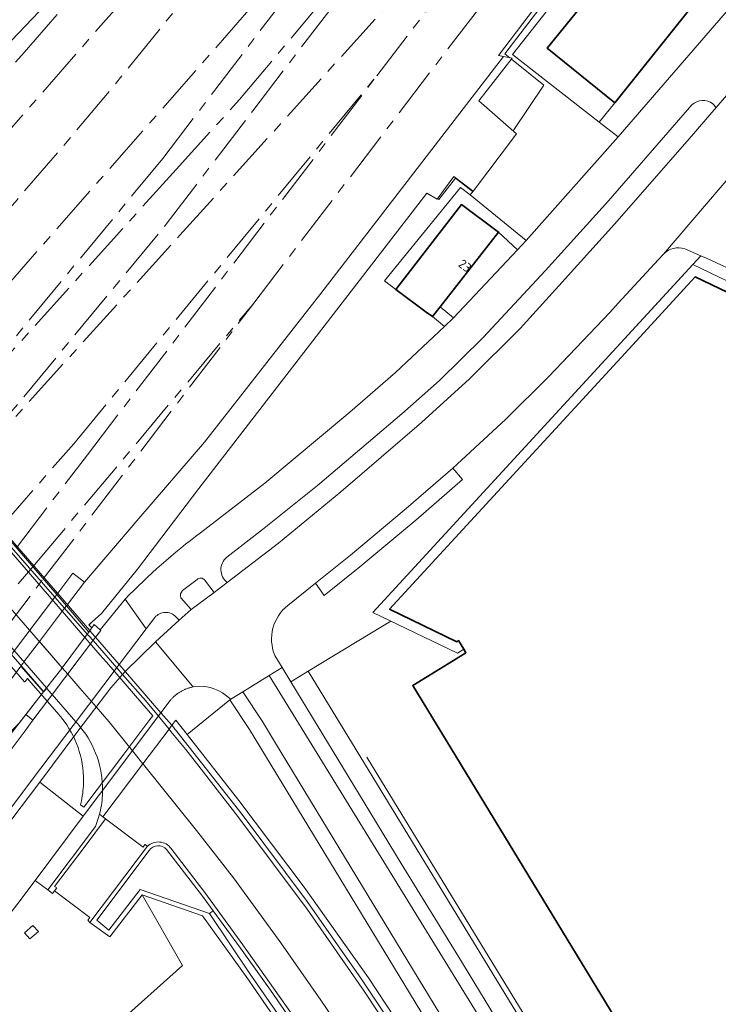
# Model space of a CAD drawing. Extents: x 151587 to 155483, y 462503 to 464608.
# Tile 168 of 236: x 154464 to 154533, y 462969 to 463067. Entities that reach past the tile are written whole.
import ezdxf
from ezdxf.enums import TextEntityAlignment as Align

# ---------------------------------------------------------------- set-up
doc = ezdxf.new("R2010")
doc.units = 0
doc.header["$LTSCALE"] = 0.5
doc.linetypes.add('AM-AS', pattern=[16, 10, -2, 2, -2])
for name, color, linetype, lineweight in [('B-RO-AM-AS_SPOOR-G', 251, 'AM-AS', 18), ('B-RO-GR-BEPLANTING_CULTUUR_BODEMBEDEKKER-GV', 251, 'CONTINUOUS', 18), ('B-RO-GR-BEPLANTING_CULTUUR_BOSPLANTSOEN-GV', 251, 'CONTINUOUS', 18), ('B-RO-GR-GRAS-GV', 251, 'CONTINUOUS', 13), ('B-RO-GR-GROENVOORZIENING-GV', 251, 'CONTINUOUS', 18), ('B-RO-GR-HAAG-GV', 251, 'CONTINUOUS', 13), ('B-RO-IE-TERREINAFSCHEIDING_KUNSTMATIG_HEKWERK-G', 251, 'IE-TERREINAFSCHEIDING-KUNSTMATIG', 18), ('B-RO-IE-TERREINAFSCHEIDING_KUNSTMATIG_MUUR-G', 251, 'IE-TERREINAFSCHEIDING-KUNSTMATIG-DICHT', 18), ('B-RO-IE-TERREINAFSCHEIDING_KUNSTMATIG_MUUR-GV', 251, 'CONTINUOUS', 18), ('B-RO-KW-KUNSTWERK-GV', 251, 'CONTINUOUS', 18), ('B-RO-OG-BEBOUWING-GV', 6, 'CONTINUOUS', 35), ('B-RO-OG-BEBOUWING-T18', 1, 'CONTINUOUS', 18), ('B-RO-OG-TERREIN_CULTUURSCHEIDING-GV', 251, 'CONTINUOUS', 18), ('B-RO-VH-VERHARDING_ASFALT-GV', 251, 'CONTINUOUS', 18), ('B-RO-VH-VERHARDING_BETON-GV', 251, 'CONTINUOUS', 18), ('B-RO-VH-VERHARDING_BETONSTRAATSTEEN-GV', 251, 'CONTINUOUS', 18), ('B-RO-VH-VERHARDING_GESLOTEN-GV', 251, 'CONTINUOUS', 18), ('B-RO-VH-VERHARDING_HALFVERHARDING-GV', 251, 'CONTINUOUS', 18), ('B-RO-VH-VERHARDING_TEGEL-GV', 251, 'CONTINUOUS', 18)]:
    doc.layers.add(name, color=color, linetype=linetype, lineweight=lineweight)
doc.styles.add('NLCS-ISO-M200-T18', font='NLCS-ISO.ttf', dxfattribs={"height": 0.36})
doc.linetypes.add('IE-TERREINAFSCHEIDING-KUNSTMATIG', pattern='A,4,[82,NLCS.SHX,S=0.75,R=90,X=0,Y=0],4,-2', length=10)
doc.linetypes.add('IE-TERREINAFSCHEIDING-KUNSTMATIG-DICHT', pattern='A,8,-1,[82,NLCS.SHX,S=0.75,R=90,X=0,Y=0],-1', length=10)

msp = doc.modelspace()

# ---------------------------------------------------------------- linework, layer by layer
at = {"layer": 'B-RO-AM-AS_SPOOR-G', "flags": 128}
for points in [[(154448.057, 463031.792), (154454.994, 463039.179), (154463.326, 463048.432), (154468.188, 463054.068), (154473.193, 463060.05), (154479.745, 463068.126), (154486.986, 463077.316), (154507.593, 463104.189)], [(154462.936, 463064.499), (154489.424, 463092.144)], [(154464.194, 463063.302), (154489.424, 463092.144)], [(154485.632, 463058.597), (154510.223, 463087.943)], [(154486.968, 463057.487), (154510.223, 463087.943)], [(154479.686, 463045.091), (154513.644, 463082.637)], [(154499.305, 463060.956), (154514.999, 463081.511)], [(154486.97, 463038.211), (154518.594, 463079.628)], [(154444.782, 463035.437), (154450.694, 463041.79), (154476.511, 463071.308)], [(154451.529, 463027.769), (154457.257, 463034.1), (154490.532, 463072.033)], [(154478.004, 463052.75), (154491.884, 463070.928)], [(154441.917, 463038.583), (154448.322, 463045.425), (154454.971, 463052.788), (154464.194, 463063.302)], [(154469.152, 463024.342), (154499.305, 463060.956)], [(154470.504, 463023.237), (154499.305, 463060.956)], [(154479.34, 463051.639), (154485.632, 463058.597)], [(154478.351, 463046.201), (154486.968, 463057.487)], [(154454.524, 463024.297), (154478.004, 463052.75)], [(154454.566, 463024.249), (154479.34, 463051.639)], [(154453.982, 463016.671), (154478.351, 463046.201)], [(154453.982, 463016.671), (154479.686, 463045.091)], [(154465.063, 463012.083), (154486.97, 463038.211)], [(154466.102, 463010.88), (154486.97, 463038.211)], [(154461.758, 463015.914), (154469.152, 463024.342)], [(154463.432, 463013.974), (154470.504, 463023.237)], [(154458.31, 463004.366), (154460.431, 463006.711), (154465.063, 463012.083)], [(154461.756, 463005.194), (154466.102, 463010.88)]]:
    msp.add_lwpolyline(points, dxfattribs=at)
at = {"layer": 'B-RO-GR-BEPLANTING_CULTUUR_BODEMBEDEKKER-GV', "flags": 128}
for points in [[(154505.631, 463037.981), (154506.936, 463036.861), (154513.316, 463043.63), (154511.426, 463045.408)], [(154493.213, 463010.467), (154494.085, 463009.243), (154497.626, 463012.083), (154503.207, 463016.739), (154507.84, 463020.77), (154506.877, 463021.921), (154502.234, 463017.881), (154496.676, 463013.244)]]:
    msp.add_lwpolyline(points, close=True, dxfattribs=at)
at = {"layer": 'B-RO-GR-BEPLANTING_CULTUUR_BOSPLANTSOEN-GV', "flags": 128}
msp.add_lwpolyline([(154523.325, 463054.899), (154521.458, 463056.355), (154512.833, 463063.079), (154555.392, 463117.085), (154557.338, 463119.443), (154558.236, 463118.925), (154559.409, 463118.042), (154560.166, 463118.407), (154560.347, 463118.644), (154560.025, 463118.897), (154557.913, 463120.553), (154554.293, 463119.126), (154542.173, 463103.164), (154523.98, 463079.535), (154511.441, 463062.989), (154511.925, 463062.892), (154512.779, 463062.722), (154509.452, 463058.467), (154513.213, 463055.197), (154508.93, 463049.532), (154508.892, 463049.482), (154508.589, 463049.107), (154514.19, 463044.576)], close=True, dxfattribs=at)
at = {"layer": 'B-RO-GR-GRAS-GV', "flags": 128}
for points in [[(154468.415, 463008.2), (154470.641, 463005.591), (154470.742, 463005.728), (154470.948, 463006.008), (154470.636, 463006.301), (154471.892, 463007.431), (154475.496, 463011.861), (154481.594, 463019.887), (154504.304, 463049.287), (154505.309, 463048.676), (154506.97, 463050.947), (154508.892, 463049.482), (154508.93, 463049.532), (154513.213, 463055.197), (154509.452, 463058.467), (154512.779, 463062.722), (154511.925, 463062.892), (154493.733, 463039.288), (154482.149, 463024.482), (154475.635, 463016.907), (154470.208, 463010.568)], [(154434.216, 462963.369), (154433.586, 462960.779), (154447.315, 462977.545), (154456.627, 462989.58), (154463.662, 462996.484), (154464.361, 462997.383), (154464.599, 462997.688), (154466.119, 462999.643), (154463.856, 463002.179), (154461.766, 462999.418), (154450.462, 462984.032), (154450.17, 462982.322), (154447.468, 462978.941), (154445.731, 462978.164)]]:
    msp.add_lwpolyline(points, close=True, dxfattribs=at)
at = {"layer": 'B-RO-GR-GROENVOORZIENING-GV'}
for points in [[(154532.763, 463058.178, 0.380271), (154530.683, 463058.071)], [(154484.383, 463013.032, 0.485054), (154484.414, 463010.523)]]:
    msp.add_lwpolyline(points, format="xyb", dxfattribs=at)
at = {"layer": 'B-RO-GR-GROENVOORZIENING-GV', "flags": 128}
for points in [[(154530.683, 463058.071), (154528.697, 463055.824), (154522.387, 463048.536), (154516.12, 463041.593), (154509.891, 463034.902), (154505.546, 463030.649), (154501.802, 463027.323), (154493.396, 463020.186), (154487.945, 463015.794), (154484.383, 463013.032)], [(154484.414, 463010.523), (154489.508, 463014.448), (154495.745, 463019.562), (154503.75, 463026.437), (154508.53, 463030.799), (154513.59, 463035.822), (154518.072, 463040.761), (154522.975, 463046.185), (154530.21, 463054.465), (154533.102, 463057.825), (154532.763, 463058.178)], [(154440.954, 462965.237), (154447.14, 462973.068), (154454.306, 462982.488), (154464.204, 462995.626), (154465.079, 462996.81), (154464.361, 462997.383), (154463.662, 462996.484), (154456.073, 462986.725), (154446.379, 462973.904), (154440.157, 462966.016)]]:
    msp.add_lwpolyline(points, dxfattribs=at)
msp.add_lwpolyline([(154464.232, 462975.641), (154464.773, 462975.033), (154465.618, 462975.793), (154465.06, 462976.385)], close=True, dxfattribs=at)
at = {"layer": 'B-RO-GR-HAAG-GV'}
for points in [[(154532.763, 463058.178, 0.380271), (154530.683, 463058.071)], [(154484.383, 463013.032, 0.485054), (154484.414, 463010.523)]]:
    msp.add_lwpolyline(points, format="xyb", dxfattribs=at)
at = {"layer": 'B-RO-GR-HAAG-GV', "flags": 128}
for points in [[(154530.683, 463058.071), (154528.697, 463055.824), (154522.387, 463048.536), (154516.12, 463041.593), (154509.891, 463034.902), (154505.546, 463030.649), (154501.802, 463027.323), (154493.396, 463020.186), (154487.945, 463015.794), (154484.383, 463013.032)], [(154484.414, 463010.523), (154489.508, 463014.448), (154495.745, 463019.562), (154503.75, 463026.437), (154508.53, 463030.799), (154513.59, 463035.822), (154518.072, 463040.761), (154522.975, 463046.185), (154530.21, 463054.465), (154533.102, 463057.825), (154532.763, 463058.178)], [(154440.954, 462965.237), (154447.14, 462973.068), (154454.306, 462982.488), (154464.204, 462995.626), (154465.079, 462996.81), (154464.361, 462997.383), (154456.073, 462986.725), (154446.379, 462973.904), (154440.157, 462966.016)]]:
    msp.add_lwpolyline(points, dxfattribs=at)
at = {"layer": 'B-RO-IE-TERREINAFSCHEIDING_KUNSTMATIG_HEKWERK-G', "flags": 128}
for points in [[(154470.948, 463006.008), (154470.636, 463006.301), (154471.892, 463007.431), (154475.496, 463011.861), (154481.594, 463019.887), (154504.304, 463049.287), (154505.309, 463048.676), (154506.97, 463050.947), (154508.892, 463049.482), (154508.93, 463049.532), (154513.213, 463055.197), (154509.452, 463058.467), (154512.779, 463062.722), (154511.441, 463062.989), (154523.98, 463079.535), (154542.173, 463103.164), (154554.293, 463119.126), (154557.948, 463120.566), (154558.381, 463121.147)], [(154512.549, 463062.768), (154512.047, 463063.173), (154544.603, 463105.654)], [(154515.939, 463060.034), (154512.712, 463062.637)], [(154512.869, 463055.496), (154515.939, 463060.034)], [(154505.354, 463048.738), (154505.476, 463048.65), (154507.14, 463050.785), (154508.811, 463049.498), (154508.831, 463049.528)], [(154470.672, 463006.267), (154470.853, 463006.496)], [(154285.349, 462851.065), (154293.584, 462854.534), (154305.809, 462860.177), (154313.57, 462864.101), (154316.142, 462865.078), (154322.333, 462867.685), (154328.658, 462870.995), (154349.65, 462883.801), (154372.992, 462901.044), (154391.65, 462915.906), (154405.82, 462928.512), (154418.362, 462941.261), (154424.298, 462947.555), (154430.652, 462954.63), (154440.157, 462966.016), (154446.379, 462973.904), (154456.073, 462986.725), (154466.119, 462999.643), (154466.4, 462999.912)], [(154516.529, 462963.314), (154498.316, 462993.118)]]:
    msp.add_lwpolyline(points, dxfattribs=at)
at = {"layer": 'B-RO-IE-TERREINAFSCHEIDING_KUNSTMATIG_MUUR-G', "flags": 128}
for points in [[(154498.928, 463007.549), (154530.761, 463042.172)], [(154530.761, 463042.172), (154551.414, 463032.265)], [(154498.928, 463007.549), (154507.332, 463003.486)], [(154507.332, 463003.486), (154507.97, 463003.876)], [(154461.766, 462999.418), (154463.856, 463002.179)], [(154463.856, 463002.179), (154466.119, 462999.643)]]:
    msp.add_lwpolyline(points, dxfattribs=at)
at = {"layer": 'B-RO-IE-TERREINAFSCHEIDING_KUNSTMATIG_MUUR-GV', "flags": 128}
for points in [[(154478.938, 462996.349), (154478.905, 462996.305), (154479.103, 462996.077), (154479.112, 462996.066), (154479.398, 462995.693), (154485.916, 462987.415), (154492.373, 462978.755), (154497.776, 462971.045), (154503.198, 462962.888), (154508.616, 462954.293), (154513.938, 462945.394), (154520.195, 462934.751), (154521.039, 462935.264), (154520.892, 462935.522), (154520.529, 462935.32), (154514.501, 462945.702), (154510.376, 462952.549), (154504.547, 462961.952), (154498.47, 462971.155), (154492.07, 462980.207), (154485.576, 462988.833), (154480.42, 462995.393), (154479.296, 462996.823)], [(154472.3, 462986.991), (154472.033, 462987.192), (154471.694, 462987.448), (154471.584, 462987.021), (154471.307, 462986.229), (154466.562, 462979.938), (154467.036, 462979.549), (154467.237, 462979.811), (154467.471, 462980.12), (154467.208, 462980.254), (154470.164, 462984.139)]]:
    msp.add_lwpolyline(points, close=True, dxfattribs=at)
for points in [[(154476.497, 462984.271), (154470.754, 462976.663), (154472.741, 462975.243), (154475.95, 462979.438), (154481.953, 462977.336), (154486.293, 462971.281), (154489.988, 462965.956), (154493.666, 462960.521), (154497.237, 462954.972), (154501.114, 462948.809), (154507.166, 462938.5), (154507.571, 462938.771), (154506.197, 462940.924), (154501.512, 462949.054), (154497.652, 462955.21), (154494.103, 462960.746), (154490.502, 462966.091), (154486.692, 462971.518), (154482.638, 462977.573), (154475.761, 462979.966), (154472.634, 462975.902), (154471.449, 462976.903), (154476.654, 462983.854)], [(154478.38, 462983.939), (154481.946, 462979.288), (154483.008, 462977.846), (154485.749, 462974.124), (154488.733, 462969.921), (154493.201, 462963.441), (154498.544, 462955.215), (154502.553, 462948.718), (154506.947, 462941.29), (154507.287, 462941.511), (154503.465, 462947.998), (154498.219, 462956.443), (154493.502, 462963.695), (154490.734, 462967.751), (154485.986, 462974.45), (154482.181, 462979.657), (154478.814, 462984.061)]]:
    msp.add_lwpolyline(points, dxfattribs=at)
at = {"layer": 'B-RO-IE-TERREINAFSCHEIDING_KUNSTMATIG_MUUR-GV'}
for points in [[(154478.814, 462984.061, 0.447095), (154476.497, 462984.271)], [(154476.654, 462983.854, -0.486114), (154478.38, 462983.939)]]:
    msp.add_lwpolyline(points, format="xyb", dxfattribs=at)
at = {"layer": 'B-RO-KW-KUNSTWERK-GV', "flags": 128}
for points in [[(154468.849, 463006.675), (154447.033, 463031.856), (154433.06, 463047.984), (154432.563, 463047.494), (154429.657, 463044.699), (154427.977, 463043.084), (154427.683, 463042.801), (154464.248, 463000.618), (154464.299, 463000.683), (154464.53, 463000.975), (154464.554, 463000.947), (154464.712, 463000.765), (154465.11, 463000.307), (154467.459, 462997.6), (154467.641, 462997.391), (154467.76, 462997.253), (154467.877, 462997.114), (154467.935, 462997.042)], [(154470.742, 463005.728), (154448.926, 463030.909), (154434.953, 463047.037), (154434.456, 463046.547), (154431.55, 463043.752), (154429.87, 463042.137), (154429.576, 463041.854), (154466.141, 462999.671), (154466.192, 462999.736), (154466.423, 463000.028), (154466.447, 463000), (154466.605, 462999.818), (154467.003, 462999.36), (154469.352, 462996.653), (154469.534, 462996.444), (154469.653, 462996.306), (154469.77, 462996.167), (154469.828, 462996.095)], [(154469.902, 462988.788), (154469.901, 462988.781), (154469.801, 462988.395), (154470.14, 462988.139), (154474.124, 462993.422), (154476.731, 462996.88), (154477.012, 462997.252), (154475.929, 462998.502), (154472.387, 463002.59), (154472.358, 463002.624), (154471.773, 463003.3), (154469.418, 463006.018), (154469.028, 463006.467), (154468.849, 463006.675)], [(154471.795, 462987.841), (154471.794, 462987.834), (154471.694, 462987.448), (154472.033, 462987.192), (154476.017, 462992.475), (154478.624, 462995.933), (154478.905, 462996.305), (154477.822, 462997.555), (154474.28, 463001.643), (154474.251, 463001.677), (154473.666, 463002.353), (154471.311, 463005.071), (154470.921, 463005.52), (154470.742, 463005.728)]]:
    msp.add_lwpolyline(points, dxfattribs=at)
at = {"layer": 'B-RO-KW-KUNSTWERK-GV'}
for points in [[(154467.935, 462997.042, -0.172425), (154470.118, 462990.783)], [(154469.828, 462996.095, -0.172425), (154472.011, 462989.836)], [(154470.118, 462990.783, -0.051125), (154469.902, 462988.788)], [(154472.011, 462989.836, -0.051018), (154471.795, 462987.841)]]:
    msp.add_lwpolyline(points, format="xyb", dxfattribs=at)
at = {"layer": 'B-RO-OG-BEBOUWING-GV', "flags": 128}
for points in [[(154546.98, 463087.16), (154546.571, 463087.597), (154554.553, 463097.542), (154553.994, 463097.998), (154547.858, 463103), (154539.931, 463092.848), (154539.214, 463093.475), (154531.898, 463084.292), (154532.486, 463083.698), (154516.274, 463063.708), (154523.009, 463058.295), (154539.047, 463078.358), (154539.534, 463078.011)], [(154504.86, 463036.993), (154505.631, 463037.981), (154511.426, 463045.408), (154507.74, 463048.156), (154501.218, 463039.702), (154504.24, 463037.454)]]:
    msp.add_lwpolyline(points, close=True, dxfattribs=at)
msp.add_lwpolyline([(154551.148, 463031.284), (154530.996, 463040.95), (154524.386, 463033.761), (154500.575, 463007.863), (154507.276, 463004.624), (154507.455, 463004.733), (154507.97, 463003.876), (154508.183, 463003.522), (154506.956, 463002.771), (154502.882, 463000.277), (154528.779, 462957.713), (154540.093, 462939.266)], dxfattribs=at)
at = {"layer": 'B-RO-OG-TERREIN_CULTUURSCHEIDING-GV', "flags": 128}
for points in [[(154504.86, 463036.993), (154504.24, 463037.454), (154501.218, 463039.702), (154500.089, 463040.542), (154507.655, 463049.862), (154508.589, 463049.107), (154508.892, 463049.482), (154506.97, 463050.947), (154505.309, 463048.676), (154504.304, 463049.287), (154481.594, 463019.887), (154475.496, 463011.861), (154471.892, 463007.431), (154470.636, 463006.301), (154470.948, 463006.008), (154471.187, 463006.328), (154471.773, 463005.805), (154474.269, 463008.877)], [(154481.756, 463015.469), (154488.161, 463020.4), (154496.611, 463027.476), (154501.165, 463031.415), (154506.045, 463036.008), (154504.86, 463036.993)]]:
    msp.add_lwpolyline(points, dxfattribs=at)
at = {"layer": 'B-RO-OG-TERREIN_CULTUURSCHEIDING-GV'}
msp.add_lwpolyline([(154474.269, 463008.877, -0.039278), (154481.756, 463015.469)], format="xyb", dxfattribs=at)
at = {"layer": 'B-RO-OG-TERREIN_CULTUURSCHEIDING-GV', "flags": 128}
msp.add_lwpolyline([(154521.039, 462935.264), (154522.847, 462936.358), (154520.744, 462939.728), (154486.649, 462995.894), (154484.694, 462998.858), (154480.42, 462995.393), (154485.576, 462988.833), (154492.07, 462980.207), (154498.47, 462971.155), (154504.547, 462961.952), (154510.376, 462952.549), (154514.501, 462945.702), (154520.529, 462935.32), (154520.892, 462935.522)], close=True, dxfattribs=at)
at = {"layer": 'B-RO-VH-VERHARDING_ASFALT-GV', "flags": 128}
for points in [[(154535.467, 463068.961), (154523.325, 463054.899), (154514.19, 463044.576), (154513.316, 463043.63), (154506.936, 463036.861), (154506.045, 463036.008), (154501.165, 463031.415), (154496.611, 463027.476), (154488.161, 463020.4), (154481.756, 463015.469)], [(154532.763, 463058.178), (154533.102, 463057.825), (154535.15, 463060.213), (154534.829, 463060.53)], [(154484.383, 463013.032), (154487.945, 463015.794), (154493.396, 463020.186), (154501.802, 463027.323), (154505.546, 463030.649), (154509.891, 463034.902), (154516.12, 463041.593), (154522.387, 463048.536), (154528.697, 463055.824), (154530.683, 463058.071)], [(154467.996, 463002.023), (154445.526, 463027.899), (154431.55, 463043.752), (154429.87, 463042.137), (154443.662, 463026.248), (154466.423, 463000.028), (154466.447, 463000), (154466.605, 462999.818), (154467.003, 462999.36), (154469.352, 462996.653), (154469.534, 462996.444), (154469.653, 462996.306), (154469.77, 462996.167), (154469.828, 462996.095)], [(154481.422, 463010.834), (154479.983, 463009.726)], [(154479.983, 463009.726), (154481.422, 463010.834)], [(154480.815, 463007.819), (154483.129, 463009.539), (154482.164, 463010.774)], [(154482.164, 463010.774), (154483.129, 463009.539), (154484.414, 463010.523)], [(154445.516, 462965.497), (154451.107, 462972.554), (154452.617, 462974.523), (154456.674, 462979.813), (154465.037, 462990.952), (154469.074, 462996.286), (154473.666, 463002.353), (154476.363, 463005.916), (154474.269, 463008.877), (154471.773, 463005.805), (154471.831, 463005.76), (154471.311, 463005.071), (154466.727, 462998.994), (154465.079, 462996.81), (154464.204, 462995.626), (154454.306, 462982.488), (154447.14, 462973.068), (154440.954, 462965.237)], [(154474.269, 463008.877), (154476.363, 463005.916), (154477.219, 463007.047)], [(154479.644, 463006.767), (154480.815, 463007.819), (154479.786, 463009.009)], [(154479.786, 463009.009), (154480.815, 463007.819)], [(154477.219, 463007.047), (154476.363, 463005.916), (154473.666, 463002.353), (154469.074, 462996.286), (154465.037, 462990.952), (154456.674, 462979.813), (154452.617, 462974.523), (154453.3, 462973.89), (154457.181, 462979.343), (154465.76, 462990.64)], [(154465.76, 462990.64), (154469.555, 462995.732), (154472.846, 463000.021), (154473.998, 463001.379), (154474.251, 463001.677), (154477.291, 463004.604), (154479.644, 463006.767), (154479.309, 463007.116)], [(154479.309, 463007.116), (154479.644, 463006.767)], [(154471.795, 462987.841), (154471.794, 462987.834), (154471.694, 462987.448), (154472.033, 462987.192), (154476.017, 462992.475), (154474.974, 462993.772), (154472.643, 462996.671), (154471.36, 462998.149), (154470.892, 462998.687), (154469.752, 463000), (154468.539, 463001.397), (154467.996, 463002.023)]]:
    msp.add_lwpolyline(points, dxfattribs=at)
at = {"layer": 'B-RO-VH-VERHARDING_ASFALT-GV'}
for points in [[(154530.683, 463058.071, -0.380271), (154532.763, 463058.178)], [(154481.756, 463015.469, 0.039278), (154474.269, 463008.877)], [(154484.414, 463010.523, -0.485054), (154484.383, 463013.032)], [(154482.164, 463010.774, 0.423247), (154481.422, 463010.834)], [(154481.422, 463010.834, -0.423247), (154482.164, 463010.774)], [(154479.983, 463009.726, 0.297241), (154479.786, 463009.009)], [(154479.786, 463009.009, -0.297241), (154479.983, 463009.726)], [(154479.309, 463007.116, 0.448311), (154477.219, 463007.047)], [(154477.219, 463007.047, -0.448311), (154479.309, 463007.116)], [(154469.828, 462996.095, -0.172425), (154472.011, 462989.836)], [(154472.011, 462989.836, -0.051018), (154471.795, 462987.841)]]:
    msp.add_lwpolyline(points, format="xyb", dxfattribs=at)
at = {"layer": 'B-RO-VH-VERHARDING_ASFALT-GV', "flags": 128}
for points in [[(154470.742, 463005.728), (154448.926, 463030.909), (154434.953, 463047.037), (154434.456, 463046.547), (154448.486, 463030.52), (154470.489, 463005.386), (154470.667, 463005.184), (154471.059, 463004.736), (154473.425, 463002.034), (154473.998, 463001.379), (154476.268, 462998.786), (154477.566, 462997.215), (154478.624, 462995.933), (154478.905, 462996.305), (154477.822, 462997.555), (154474.28, 463001.643), (154474.251, 463001.677), (154473.666, 463002.353), (154471.311, 463005.071), (154470.921, 463005.52)], [(154470.489, 463005.386), (154448.486, 463030.52), (154434.456, 463046.547), (154431.55, 463043.752), (154445.526, 463027.899), (154467.996, 463002.023), (154468.539, 463001.397), (154469.752, 463000), (154470.892, 462998.687), (154471.36, 462998.149), (154472.643, 462996.671), (154474.974, 462993.772), (154476.017, 462992.475), (154478.624, 462995.933), (154477.566, 462997.215), (154476.268, 462998.786), (154473.998, 463001.379), (154473.425, 463002.034), (154471.059, 463004.736), (154470.667, 463005.184)], [(154465.721, 463004.642), (154467.996, 463002.023), (154470.489, 463005.386), (154468.234, 463007.961)], [(154470.489, 463005.386), (154470.641, 463005.591), (154468.415, 463008.2), (154468.234, 463007.961)], [(154464.599, 462997.688), (154464.361, 462997.383), (154465.079, 462996.81), (154466.727, 462998.994), (154471.311, 463005.071), (154471.831, 463005.76), (154471.773, 463005.805), (154471.187, 463006.328), (154470.948, 463006.008), (154470.742, 463005.728), (154470.641, 463005.591), (154470.489, 463005.386), (154467.996, 463002.023), (154467.952, 463001.964), (154466.423, 463000.028), (154466.192, 462999.736), (154466.141, 462999.671), (154466.119, 462999.643)], [(154466.141, 462999.671), (154466.192, 462999.736), (154466.423, 463000.028), (154467.952, 463001.964), (154467.996, 463002.023), (154465.721, 463004.642), (154464.182, 463002.609), (154464.103, 463002.505), (154463.908, 463002.247), (154463.856, 463002.179), (154466.119, 462999.643)], [(154480.956, 463000.215), (154477.291, 463004.604), (154474.251, 463001.677), (154473.998, 463001.379), (154472.846, 463000.021), (154469.555, 462995.732), (154465.76, 462990.64), (154470.068, 462987.254), (154471.695, 462989.416), (154477.822, 462997.555), (154478.737, 462998.771), (154478.748, 462998.778), (154478.771, 462998.816), (154478.816, 462998.864), (154478.862, 462998.915), (154478.908, 462998.965), (154478.956, 462999.014), (154479.004, 462999.063), (154479.053, 462999.11), (154479.103, 462999.157), (154479.153, 462999.203), (154479.205, 462999.248), (154479.257, 462999.292), (154479.31, 462999.335), (154479.364, 462999.377), (154479.418, 462999.418), (154479.473, 462999.459), (154479.529, 462999.498), (154479.586, 462999.536), (154479.643, 462999.574), (154479.701, 462999.61), (154479.759, 462999.645), (154479.818, 462999.68), (154479.878, 462999.713), (154479.938, 462999.745), (154479.999, 462999.777), (154480.06, 462999.807), (154480.122, 462999.836), (154480.184, 462999.864), (154480.247, 462999.89), (154480.31, 462999.916), (154480.374, 462999.941), (154480.438, 462999.964), (154480.503, 462999.987), (154480.568, 463000.008), (154480.633, 463000.028), (154480.699, 463000.047), (154480.764, 463000.065), (154480.831, 463000.082), (154480.897, 463000.097), (154481.026, 463000.131)], [(154476.105, 462992.365), (154476.218, 462992.224), (154479.456, 462988.195), (154481.348, 462985.841), (154485.039, 462981.115), (154489.747, 462974.639), (154493.723, 462968.94), (154497.117, 462963.976), (154500.878, 462958.093), (154506.666, 462948.765), (154509.81, 462943.406), (154513.383, 462945.49), (154508.625, 462953.463), (154503.566, 462961.495), (154498.068, 462969.835), (154492.375, 462978.012), (154485.486, 462987.241), (154482.062, 462991.64), (154480.296, 462993.909), (154478.819, 462995.697), (154478.816, 462995.701), (154478.624, 462995.933), (154476.017, 462992.475)]]:
    msp.add_lwpolyline(points, close=True, dxfattribs=at)
at = {"layer": 'B-RO-VH-VERHARDING_BETON-GV', "flags": 128}
msp.add_lwpolyline([(154472.3, 462986.991), (154470.164, 462984.139), (154467.208, 462980.254), (154467.471, 462980.12), (154467.237, 462979.811), (154470.741, 462977.177), (154470.54, 462976.918), (154470.754, 462976.663), (154476.497, 462984.271), (154476.233, 462984.429), (154476.05, 462984.165)], close=True, dxfattribs=at)
at = {"layer": 'B-RO-VH-VERHARDING_BETONSTRAATSTEEN-GV', "flags": 128}
for points in [[(154554.553, 463097.542), (154546.571, 463087.597), (154546.98, 463087.16), (154539.534, 463078.011), (154539.047, 463078.358), (154523.009, 463058.295), (154521.458, 463056.355), (154523.325, 463054.899), (154535.467, 463068.961), (154546.677, 463082.137), (154549.439, 463085.469), (154555.618, 463092.923), (154561.378, 463099.938), (154565.048, 463104.665), (154568.588, 463109.514), (154570.981, 463113.166), (154569.933, 463113.85), (154567.443, 463110.178), (154565.135, 463106.956), (154560.856, 463101.4), (154556.569, 463096.095), (154556.348, 463095.857)], [(154505.631, 463037.981), (154504.86, 463036.993), (154506.045, 463036.008), (154506.936, 463036.861)], [(154506.197, 462940.924), (154506.947, 462941.29), (154502.553, 462948.718), (154498.544, 462955.215), (154493.201, 462963.441), (154488.733, 462969.921), (154485.749, 462974.124), (154483.008, 462977.846), (154482.638, 462977.573), (154486.692, 462971.518), (154490.502, 462966.091), (154494.103, 462960.746), (154497.652, 462955.21), (154501.512, 462949.054)]]:
    msp.add_lwpolyline(points, close=True, dxfattribs=at)
for points in [[(154490.444, 463008.246), (154493.213, 463010.467), (154496.676, 463013.244), (154502.234, 463017.881), (154506.877, 463021.921), (154507.324, 463022.31), (154512.171, 463026.782), (154516.397, 463031.004), (154522.497, 463037.418), (154523.354, 463038.346), (154527.361, 463042.687), (154527.848, 463043.215), (154539.331, 463056.639), (154544.496, 463062.683), (154549.868, 463068.967), (154557.834, 463078.452), (154557.851, 463078.471), (154563.635, 463085.422), (154569.38, 463092.464), (154570.859, 463094.34), (154573.758, 463098.018)], [(154544.496, 463062.683), (154539.331, 463056.639), (154527.848, 463043.215)], [(154535.15, 463060.213), (154533.102, 463057.825), (154530.21, 463054.465), (154522.975, 463046.185), (154518.072, 463040.761), (154513.59, 463035.822), (154508.53, 463030.799), (154503.75, 463026.437), (154495.745, 463019.562), (154489.508, 463014.448), (154484.414, 463010.523), (154483.129, 463009.539), (154480.815, 463007.819), (154479.644, 463006.767), (154477.291, 463004.604), (154480.956, 463000.215), (154482.04, 463000.181), (154482.376, 463000.142), (154482.707, 463000.074), (154483.03, 462999.977), (154483.345, 462999.853), (154483.647, 462999.702), (154483.935, 462999.526), (154484.774, 462998.907), (154485.971, 462999.646)], [(154529.969, 463043.734), (154531.572, 463043.053), (154532.138, 463042.813), (154535.692, 463041.146)], [(154485.971, 462999.646), (154488.601, 463001.268), (154489.885, 463002.061), (154489.153, 463003.265)], [(154533.637, 462930.766), (154514.307, 462962.368), (154512.376, 462965.555), (154512.158, 462965.513), (154507.467, 462973.211), (154501.751, 462982.561), (154498.626, 462987.681), (154490.746, 463000.644), (154489.885, 463002.061), (154488.601, 463001.268), (154513.027, 462961.585), (154537.103, 462922.345)], [(154488.601, 463001.268), (154485.971, 462999.646), (154487.92, 462996.692), (154489.215, 462994.521), (154497.318, 462981.191), (154524.004, 462937.249), (154525.826, 462934.275)], [(154532.26, 462917.936), (154532.783, 462917.043), (154534.062, 462914.992), (154537.766, 462917.228), (154540.943, 462919.146), (154538.918, 462920.722), (154537.155, 462922.249), (154537.103, 462922.345), (154513.027, 462961.585), (154488.601, 463001.268)], [(154525.826, 462934.275), (154524.004, 462937.249), (154497.318, 462981.191), (154489.215, 462994.521), (154487.92, 462996.692), (154485.971, 462999.646), (154484.774, 462998.907), (154484.694, 462998.858), (154486.649, 462995.894), (154520.744, 462939.728), (154522.847, 462936.358), (154524.466, 462933.643)], [(154453.019, 462964.009), (154461.613, 462976.085), (154463.49, 462978.424), (154465.312, 462980.869), (154470.068, 462987.254), (154465.76, 462990.64), (154457.181, 462979.343), (154453.3, 462973.89), (154448.515, 462967.166)], [(154476.654, 462983.854), (154471.449, 462976.903), (154472.634, 462975.902), (154475.761, 462979.966), (154482.638, 462977.573), (154483.008, 462977.846), (154481.946, 462979.288), (154478.38, 462983.939)]]:
    msp.add_lwpolyline(points, dxfattribs=at)
at = {"layer": 'B-RO-VH-VERHARDING_BETONSTRAATSTEEN-GV'}
for points in [[(154527.848, 463043.215, -0.291793), (154529.969, 463043.734)], [(154489.153, 463003.265, -0.332265), (154490.444, 463008.246)], [(154478.38, 462983.939, 0.486114), (154476.654, 462983.854)]]:
    msp.add_lwpolyline(points, format="xyb", dxfattribs=at)
at = {"layer": 'B-RO-VH-VERHARDING_GESLOTEN-GV', "flags": 128}
for points in [[(154468.415, 463008.2), (154470.208, 463010.568), (154469.056, 463011.441), (154467.449, 463009.319)], [(154467.449, 463009.319), (154463.133, 463003.618), (154460.614, 463000.291), (154461.766, 462999.418), (154463.856, 463002.179), (154463.908, 463002.247), (154464.103, 463002.505), (154464.182, 463002.609), (154465.721, 463004.642), (154468.234, 463007.961), (154468.415, 463008.2)]]:
    msp.add_lwpolyline(points, close=True, dxfattribs=at)
at = {"layer": 'B-RO-VH-VERHARDING_HALFVERHARDING-GV', "flags": 128}
for points in [[(154461.845, 463070.248), (154455.925, 463064.574), (154452.854, 463061.453), (154445.063, 463053.421), (154440.594, 463048.296), (154438.145, 463044.885), (154438.422, 463044.598), (154437.368, 463043.579), (154447.255, 463032.721), (154467.449, 463009.319), (154469.056, 463011.441), (154470.208, 463010.568), (154475.635, 463016.907), (154482.149, 463024.482), (154493.733, 463039.288), (154511.925, 463062.892), (154511.441, 463062.989), (154523.98, 463079.535)], [(154463.133, 463003.618), (154467.449, 463009.319), (154447.255, 463032.721)]]:
    msp.add_lwpolyline(points, dxfattribs=at)
at = {"layer": 'B-RO-VH-VERHARDING_TEGEL-GV', "flags": 128}
for points in [[(154513.316, 463043.63), (154514.19, 463044.576), (154508.589, 463049.107), (154507.655, 463049.862), (154500.089, 463040.542), (154501.218, 463039.702), (154507.74, 463048.156), (154511.426, 463045.408)], [(154478.905, 462996.305), (154478.938, 462996.349), (154479.296, 462996.823), (154480.42, 462995.393), (154484.694, 462998.858), (154484.774, 462998.907), (154483.935, 462999.526), (154483.647, 462999.702), (154483.345, 462999.853), (154483.03, 462999.977), (154482.707, 463000.074), (154482.376, 463000.142), (154482.04, 463000.181), (154480.956, 463000.215), (154481.026, 463000.131), (154480.897, 463000.097), (154480.831, 463000.082), (154480.764, 463000.065), (154480.699, 463000.047), (154480.633, 463000.028), (154480.568, 463000.008), (154480.503, 462999.987), (154480.438, 462999.964), (154480.374, 462999.941), (154480.31, 462999.916), (154480.247, 462999.89), (154480.184, 462999.864), (154480.122, 462999.836), (154480.06, 462999.807), (154479.999, 462999.777), (154479.938, 462999.745), (154479.878, 462999.713), (154479.818, 462999.68), (154479.759, 462999.645), (154479.701, 462999.61), (154479.643, 462999.574), (154479.586, 462999.536), (154479.529, 462999.498), (154479.473, 462999.459), (154479.418, 462999.418), (154479.364, 462999.377), (154479.31, 462999.335), (154479.257, 462999.292), (154479.205, 462999.248), (154479.153, 462999.203), (154479.103, 462999.157), (154479.053, 462999.11), (154479.004, 462999.063), (154478.956, 462999.014), (154478.908, 462998.965), (154478.862, 462998.915), (154478.816, 462998.864), (154478.771, 462998.816), (154478.748, 462998.778), (154478.737, 462998.771), (154477.822, 462997.555), (154471.695, 462989.416), (154470.068, 462987.254), (154465.312, 462980.869), (154466.562, 462979.938), (154471.307, 462986.229), (154471.584, 462987.021), (154471.694, 462987.448), (154472.033, 462987.192), (154476.017, 462992.475), (154478.624, 462995.933)], [(154478.816, 462995.701), (154478.819, 462995.697), (154480.296, 462993.909), (154482.062, 462991.64), (154485.486, 462987.241), (154492.375, 462978.012), (154498.068, 462969.835), (154503.566, 462961.495), (154508.625, 462953.463), (154513.383, 462945.49), (154513.402, 462945.458), (154519.795, 462934.54), (154520.195, 462934.751), (154513.938, 462945.394), (154508.616, 462954.293), (154503.198, 462962.888), (154497.776, 462971.045), (154492.373, 462978.755), (154485.916, 462987.415), (154479.398, 462995.693), (154479.112, 462996.066), (154479.103, 462996.077), (154478.905, 462996.305), (154478.624, 462995.933)], [(154464.232, 462975.641), (154465.06, 462976.385), (154465.618, 462975.793), (154464.773, 462975.033)]]:
    msp.add_lwpolyline(points, close=True, dxfattribs=at)
for points in [[(154499.89, 463006.187), (154500.713, 463006.686), (154498.928, 463007.549), (154530.052, 463041.401), (154530.761, 463042.172), (154531.572, 463043.053), (154529.969, 463043.734)], [(154527.848, 463043.215), (154527.361, 463042.687), (154523.354, 463038.346), (154522.497, 463037.418), (154516.397, 463031.004), (154512.171, 463026.782), (154507.324, 463022.31), (154506.877, 463021.921), (154507.84, 463020.77), (154503.207, 463016.739), (154497.626, 463012.083), (154494.085, 463009.243), (154493.213, 463010.467), (154490.444, 463008.246)], [(154489.153, 463003.265), (154489.885, 463002.061), (154490.746, 463000.644), (154492.468, 463001.688), (154499.89, 463006.187)], [(154535.203, 462931.653), (154492.468, 463001.688), (154490.746, 463000.644), (154498.626, 462987.681), (154501.751, 462982.561), (154507.467, 462973.211), (154512.158, 462965.513), (154512.376, 462965.555), (154514.307, 462962.368), (154533.637, 462930.766)], [(154479.456, 462988.195), (154476.218, 462992.224), (154476.105, 462992.365), (154476.017, 462992.475), (154472.033, 462987.192), (154472.3, 462986.991), (154476.05, 462984.165), (154476.233, 462984.429), (154476.497, 462984.271)], [(154478.814, 462984.061), (154482.181, 462979.657), (154485.986, 462974.45), (154490.734, 462967.751), (154493.502, 462963.695), (154498.219, 462956.443), (154503.465, 462947.998), (154507.287, 462941.511), (154517.063, 462924.885), (154519.574, 462926.338), (154515.621, 462933.307), (154509.827, 462943.378), (154509.81, 462943.406), (154506.666, 462948.765), (154500.878, 462958.093), (154497.117, 462963.976), (154493.723, 462968.94), (154489.747, 462974.639), (154485.039, 462981.115), (154481.348, 462985.841), (154479.456, 462988.195)], [(154473.362, 462966.472), (154479.983, 462972.406), (154475.95, 462979.438), (154472.741, 462975.243), (154470.754, 462976.663), (154470.54, 462976.918), (154470.741, 462977.177), (154467.237, 462979.811), (154467.036, 462979.549), (154466.562, 462979.938), (154465.312, 462980.869), (154463.49, 462978.424), (154461.613, 462976.085), (154453.019, 462964.009), (154448.735, 462957.805), (154442.736, 462950.621), (154436.123, 462942.918), (154430.85, 462937.152), (154433.191, 462930.654), (154450.488, 462946.088), (154473.117, 462966.276)], [(154525.191, 462916.725), (154520.122, 462925.38), (154519.957, 462925.669), (154519.574, 462926.338), (154517.063, 462924.885), (154515.642, 462924.062), (154507.166, 462938.5), (154501.114, 462948.809), (154497.237, 462954.972), (154493.666, 462960.521), (154489.988, 462965.956), (154486.293, 462971.281), (154481.953, 462977.336), (154475.95, 462979.438), (154479.983, 462972.406), (154473.362, 462966.472)]]:
    msp.add_lwpolyline(points, dxfattribs=at)
at = {"layer": 'B-RO-VH-VERHARDING_TEGEL-GV'}
for points in [[(154529.969, 463043.734, 0.291793), (154527.848, 463043.215)], [(154490.444, 463008.246, 0.332265), (154489.153, 463003.265)], [(154476.497, 462984.271, -0.447095), (154478.814, 462984.061)]]:
    msp.add_lwpolyline(points, format="xyb", dxfattribs=at)

# ---------------------------------------------------------------- texts
at = {"layer": 'B-RO-OG-BEBOUWING-T18', "style": 'NLCS-ISO-M200-T18'}
msp.add_text('23', height=0.9, rotation=322.4, dxfattribs=at).set_placement((154508.091, 463042.063), align=Align.MIDDLE)

doc.saveas('drawing.dxf')
